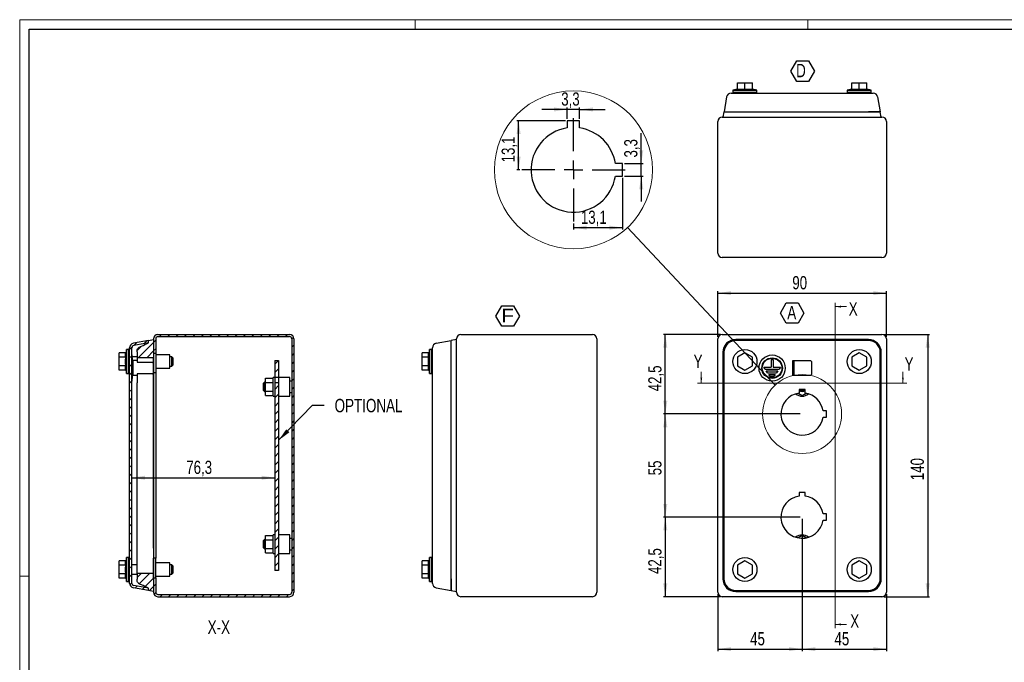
# Model space of a CAD drawing. Header units: millimetres. Extents: x 0 to 841, y 0 to 594.
# Tile 2 of 3: x 0 to 525, y 251 to 594. Entities that reach past the tile are written whole.
import ezdxf

# ---------------------------------------------------------------- set-up
doc = ezdxf.new("R2010")
doc.units = ezdxf.units.MM
doc.layers.add('SLD-0_0', color=7, linetype='Continuous')
doc.styles.add('SLDTEXTSTYLE0', font='TXT', dxfattribs={"width": 0.75})
doc.styles.add('SLDTEXTSTYLE5', font='TXT', dxfattribs={"width": 0.749988})
doc.styles.add('SLDTEXTSTYLE6', font='TXT', dxfattribs={"width": 1.163788})
doc.dimstyles.new('SLDDIMSTYLE0', dxfattribs={"dimtxt": 7.055556, "dimasz": 7.055556, "dimexe": 0, "dimexo": 0.0625, "dimgap": 1.763889, "dimtad": 1, "dimrnd": 1e-09, "dimzin": 12, "dimdsep": 46, "dimtxsty": 'SLDTEXTSTYLE0', "dimsah": 1, "dimcen": 0.09, "dimadec": 0, "dimazin": 3, "dimtfac": 1, "dimtofl": 0, "dimtmove": 0, "dimatfit": 3, "dimfxl": 1, "dimfrac": 2, "dimtolj": 1, "dimtzin": 12, "dimarcsym": 0})
doc.dimstyles.new('SLDDIMSTYLE1', dxfattribs={"dimtxt": 7.055556, "dimasz": 7.055556, "dimexe": 0, "dimexo": 0.0625, "dimgap": 1.763889, "dimtad": 1, "dimdec": 1, "dimrnd": 1e-09, "dimzin": 12, "dimdsep": 46, "dimtxsty": 'SLDTEXTSTYLE0', "dimsah": 1, "dimcen": 0.09, "dimadec": 0, "dimazin": 3, "dimtfac": 1, "dimtdec": 1, "dimtofl": 0, "dimtmove": 0, "dimatfit": 3, "dimfxl": 1, "dimfrac": 2, "dimtolj": 1, "dimtzin": 12, "dimarcsym": 0})
doc.dimstyles.new('SLDDIMSTYLE2', dxfattribs={"dimtxt": 0.18, "dimasz": 7.055556, "dimexe": 0, "dimexo": 0.0625, "dimgap": 0, "dimtad": 0, "dimtih": 1, "dimtoh": 1, "dimdec": 0, "dimrnd": 1e-09, "dimzin": 0, "dimdsep": 46, "dimtxsty": 'Standard', "dimblk1": 'NONE', "dimblk2": 'NONE', "dimsah": 1, "dimcen": 0.09, "dimadec": 0, "dimazin": 0, "dimtfac": 7.055556, "dimtdec": 0, "dimtofl": 0, "dimtmove": 0, "dimatfit": 3, "dimldrblk": 'NONE', "dimfxl": 1, "dimfrac": 2, "dimtolj": 1, "dimtzin": 0, "dimarcsym": 0})
doc.dimstyles.new('SLDDIMSTYLE4', dxfattribs={"dimtxt": 0.18, "dimasz": 7.055556, "dimexe": 0, "dimexo": 0.0625, "dimgap": 0, "dimtad": 0, "dimtih": 1, "dimtoh": 1, "dimdec": 0, "dimrnd": 1e-09, "dimzin": 0, "dimdsep": 46, "dimtxsty": 'Standard', "dimsah": 1, "dimcen": 0.09, "dimadec": 0, "dimazin": 0, "dimtfac": 7.055556, "dimtdec": 0, "dimtofl": 0, "dimtmove": 0, "dimatfit": 3, "dimfxl": 1, "dimfrac": 2, "dimtolj": 1, "dimtzin": 0, "dimarcsym": 0})
doc.dimstyles.new('SLDDIMSTYLE5', dxfattribs={"dimtxt": 7.055556, "dimasz": 7.055556, "dimexe": 0, "dimexo": 0.0625, "dimgap": 1.763889, "dimtad": 1, "dimdec": 1, "dimlfac": 0.5, "dimrnd": 1e-09, "dimzin": 12, "dimdsep": 46, "dimtxsty": 'SLDTEXTSTYLE0', "dimsah": 1, "dimcen": 0.09, "dimadec": 0, "dimazin": 3, "dimtfac": 1, "dimtdec": 1, "dimtmove": 0, "dimatfit": 0, "dimfxl": 1, "dimfrac": 2, "dimtolj": 1, "dimtzin": 12, "dimarcsym": 0})
doc.dimstyles.new('SLDDIMSTYLE6', dxfattribs={"dimtxt": 7.055556, "dimasz": 7.055556, "dimexe": 0, "dimexo": 0.0625, "dimgap": 1.763889, "dimtad": 1, "dimdec": 1, "dimlfac": 0.5, "dimrnd": 1e-09, "dimzin": 12, "dimdsep": 46, "dimtxsty": 'SLDTEXTSTYLE0', "dimsah": 1, "dimcen": 0.09, "dimadec": 0, "dimazin": 3, "dimtfac": 1, "dimtdec": 1, "dimtofl": 0, "dimtmove": 0, "dimatfit": 3, "dimfxl": 1, "dimfrac": 2, "dimtolj": 1, "dimtzin": 12, "dimarcsym": 0})

# ---------------------------------------------------------------- blocks, each defined once
blk = doc.blocks.new('_D')
at = {"layer": 'SLD-0_0'}
for p, q in [((372.5, 424.57), (372.5, 448.97)), ((372.5, 447.97), (462.5, 447.97)), ((462.5, 424.57), (462.5, 448.97))]:
    blk.add_line(p, q, dxfattribs=at)
for points in [[(372.5, 447.97), (379.55, 446.88), (379.55, 449.05)], [(462.5, 447.97), (455.44, 449.05), (455.44, 446.88)]]:
    blk.add_solid(points, dxfattribs=at)
at = {"layer": 'SLD-0_0', "insert": (412.28, 457.06), "char_height": 7.056, "attachment_point": 1, "style": 'SLDTEXTSTYLE0'}
blk.add_mtext('90', dxfattribs=at)
blk = doc.blocks.new('_D_1')
at = {"layer": 'SLD-0_0'}
for p, q in [((461.1, 425.97), (485.5, 425.97)), ((484.5, 425.97), (484.5, 285.97)), ((461.1, 285.97), (485.5, 285.97))]:
    blk.add_line(p, q, dxfattribs=at)
for points in [[(484.5, 425.97), (483.41, 418.91), (485.58, 418.91)], [(484.5, 285.97), (485.58, 293.02), (483.41, 293.02)]]:
    blk.add_solid(points, dxfattribs=at)
at = {"layer": 'SLD-0_0', "insert": (475.4, 348.15), "char_height": 7.056, "attachment_point": 1, "rotation": 90, "style": 'SLDTEXTSTYLE0'}
blk.add_mtext('140', dxfattribs=at)
blk = doc.blocks.new('_D_2')
at = {"layer": 'SLD-0_0'}
for p, q in [((373.9, 425.97), (343.5, 425.97)), ((344.5, 383.47), (344.5, 425.97)), ((416.5, 383.47), (343.5, 383.47))]:
    blk.add_line(p, q, dxfattribs=at)
for points in [[(344.5, 425.97), (343.41, 418.91), (345.58, 418.91)], [(344.5, 383.47), (345.58, 390.52), (343.41, 390.52)]]:
    blk.add_solid(points, dxfattribs=at)
at = {"layer": 'SLD-0_0', "insert": (335.4, 395.59), "char_height": 7.056, "attachment_point": 1, "rotation": 90, "style": 'SLDTEXTSTYLE0'}
blk.add_mtext('42,5', dxfattribs=at)
blk = doc.blocks.new('_D_3')
at = {"layer": 'SLD-0_0'}
for p, q in [((416.5, 383.47), (343.5, 383.47)), ((344.5, 328.47), (344.5, 383.47)), ((416.5, 328.47), (343.5, 328.47))]:
    blk.add_line(p, q, dxfattribs=at)
for points in [[(344.5, 383.47), (343.41, 376.41), (345.58, 376.41)], [(344.5, 328.47), (345.58, 335.52), (343.41, 335.52)]]:
    blk.add_solid(points, dxfattribs=at)
at = {"layer": 'SLD-0_0', "insert": (335.4, 350.75), "char_height": 7.056, "attachment_point": 1, "rotation": 90, "style": 'SLDTEXTSTYLE0'}
blk.add_mtext('55', dxfattribs=at)
blk = doc.blocks.new('_D_4')
at = {"layer": 'SLD-0_0'}
for p, q in [((416.5, 328.47), (343.5, 328.47)), ((344.5, 328.47), (344.5, 285.97)), ((373.9, 285.97), (343.5, 285.97))]:
    blk.add_line(p, q, dxfattribs=at)
for points in [[(344.5, 328.47), (343.41, 321.41), (345.58, 321.41)], [(344.5, 285.97), (345.58, 293.02), (343.41, 293.02)]]:
    blk.add_solid(points, dxfattribs=at)
at = {"layer": 'SLD-0_0', "insert": (335.4, 298.09), "char_height": 7.056, "attachment_point": 1, "rotation": 90, "style": 'SLDTEXTSTYLE0'}
blk.add_mtext('42,5', dxfattribs=at)
blk = doc.blocks.new('_D_5')
at = {"layer": 'SLD-0_0'}
for p, q in [((417.5, 327.47), (417.5, 256.97)), ((372.5, 287.37), (372.5, 256.97)), ((372.5, 257.97), (417.5, 257.97))]:
    blk.add_line(p, q, dxfattribs=at)
for points in [[(372.5, 257.97), (379.55, 256.88), (379.55, 259.05)], [(417.5, 257.97), (410.44, 259.05), (410.44, 256.88)]]:
    blk.add_solid(points, dxfattribs=at)
at = {"layer": 'SLD-0_0', "insert": (389.78, 267.06), "char_height": 7.056, "attachment_point": 1, "style": 'SLDTEXTSTYLE0'}
blk.add_mtext('45', dxfattribs=at)
blk = doc.blocks.new('_D_6')
at = {"layer": 'SLD-0_0'}
for p, q in [((417.5, 327.47), (417.5, 256.97)), ((462.5, 287.37), (462.5, 256.97)), ((417.5, 257.97), (462.5, 257.97))]:
    blk.add_line(p, q, dxfattribs=at)
for points in [[(417.5, 257.97), (424.55, 256.88), (424.55, 259.05)], [(462.5, 257.97), (455.44, 259.05), (455.44, 256.88)]]:
    blk.add_solid(points, dxfattribs=at)
at = {"layer": 'SLD-0_0', "insert": (434.78, 267.06), "char_height": 7.056, "attachment_point": 1, "style": 'SLDTEXTSTYLE0'}
blk.add_mtext('45', dxfattribs=at)
blk = doc.blocks.new('SW_NOTE_0_2')
at = {"layer": 'SLD-0_0', "color": 0}
for p, q in [((-2.8, 5.38), (0.33, 10.81)), ((0.33, 10.81), (6.61, 10.81)), ((6.61, 10.81), (9.75, 5.38)), ((0.33, -0.05), (-2.8, 5.38)), ((9.75, 5.38), (6.61, -0.05)), ((6.61, -0.05), (0.33, -0.05))]:
    blk.add_line(p, q, dxfattribs=at)
at = {"layer": 'SLD-0_0', "color": 0, "insert": (3.24, 9.21), "char_height": 7.14, "attachment_point": 2, "style": 'SLDTEXTSTYLE5'}
blk.add_mtext('A', dxfattribs=at)
blk = doc.blocks.new('_None')
blk = doc.blocks.new('SW_NOTE_0_3')
at = {"layer": 'SLD-0_0', "color": 0}
for p, q in [((-2.81, 5.35), (0.35, 10.83)), ((0.35, 10.83), (6.68, 10.83)), ((6.68, 10.83), (9.85, 5.35)), ((0.35, -0.13), (-2.81, 5.35)), ((9.85, 5.35), (6.68, -0.13)), ((6.68, -0.13), (0.35, -0.13))]:
    blk.add_line(p, q, dxfattribs=at)
at = {"layer": 'SLD-0_0', "color": 0, "insert": (3.46, 9.21), "char_height": 7.14, "attachment_point": 2, "style": 'SLDTEXTSTYLE6'}
blk.add_mtext('F', dxfattribs=at)
blk = doc.blocks.new('SW_NOTE_0_6')
at = {"layer": 'SLD-0_0', "color": 0}
for p, q in [((-2.77, 5.33), (0.37, 10.76)), ((0.37, 10.76), (6.65, 10.76)), ((6.65, 10.76), (9.78, 5.33)), ((0.37, -0.11), (-2.77, 5.33)), ((9.78, 5.33), (6.65, -0.11)), ((6.65, -0.11), (0.37, -0.11))]:
    blk.add_line(p, q, dxfattribs=at)
at = {"layer": 'SLD-0_0', "color": 0, "insert": (0, 9.21), "char_height": 7.14, "attachment_point": 1, "style": 'SLDTEXTSTYLE0'}
blk.add_mtext('D', dxfattribs=at)
blk = doc.blocks.new('_D_8')
at = {"layer": 'SLD-0_0'}
blk.add_line((59.87, 349.45), (136.17, 349.45), dxfattribs=at)
for points in [[(59.87, 349.45), (66.92, 348.36), (66.92, 350.53)], [(136.17, 349.45), (129.11, 350.53), (129.11, 348.36)]]:
    blk.add_solid(points, dxfattribs=at)
at = {"layer": 'SLD-0_0', "insert": (88.89, 358.54), "char_height": 7.056, "attachment_point": 1, "style": 'SLDTEXTSTYLE0'}
blk.add_mtext('76,3', dxfattribs=at)
blk = doc.blocks.new('_D_11')
at = {"layer": 'SLD-0_0'}
for p, q in [((292.19, 540.98), (292.19, 547.02)), ((298.79, 540.98), (298.79, 547.02)), ((292.19, 546.02), (278.62, 546.02)), ((298.79, 546.02), (292.19, 546.02)), ((298.79, 546.02), (312.36, 546.02))]:
    blk.add_line(p, q, dxfattribs=at)
for points in [[(292.19, 546.02), (285.13, 547.1), (285.13, 544.93)], [(298.79, 546.02), (305.85, 544.93), (305.85, 547.1)]]:
    blk.add_solid(points, dxfattribs=at)
at = {"layer": 'SLD-0_0', "insert": (288.97, 555.11), "char_height": 7.056, "attachment_point": 1, "style": 'SLDTEXTSTYLE0'}
blk.add_mtext('3,3', dxfattribs=at)
blk = doc.blocks.new('_D_12')
at = {"layer": 'SLD-0_0'}
for p, q in [((331.66, 517.08), (331.66, 533.4)), ((322.69, 517.08), (332.66, 517.08)), ((331.66, 510.48), (331.66, 517.08)), ((322.69, 510.48), (332.66, 510.48)), ((331.66, 510.48), (331.66, 496.91))]:
    blk.add_line(p, q, dxfattribs=at)
for points in [[(331.66, 517.08), (332.75, 524.13), (330.58, 524.13)], [(331.66, 510.48), (330.58, 503.42), (332.75, 503.42)]]:
    blk.add_solid(points, dxfattribs=at)
at = {"layer": 'SLD-0_0', "insert": (322.57, 520.36), "char_height": 7.056, "attachment_point": 1, "rotation": 90, "style": 'SLDTEXTSTYLE0'}
blk.add_mtext('3,3', dxfattribs=at)
blk = doc.blocks.new('_D_13')
at = {"layer": 'SLD-0_0'}
for p, q in [((291.19, 539.98), (265.23, 539.98)), ((266.23, 513.78), (266.23, 539.98)), ((266.89, 513.78), (265.23, 513.78))]:
    blk.add_line(p, q, dxfattribs=at)
for points in [[(266.23, 539.98), (265.14, 532.92), (267.31, 532.92)], [(266.23, 513.78), (267.31, 520.83), (265.14, 520.83)]]:
    blk.add_solid(points, dxfattribs=at)
at = {"layer": 'SLD-0_0', "insert": (257.13, 517.76), "char_height": 7.056, "attachment_point": 1, "rotation": 90, "style": 'SLDTEXTSTYLE0'}
blk.add_mtext('13,1', dxfattribs=at)
blk = doc.blocks.new('_D_14')
at = {"layer": 'SLD-0_0'}
for p, q in [((321.69, 509.48), (321.69, 481.92)), ((295.49, 485.18), (295.49, 481.92)), ((295.49, 482.92), (321.69, 482.92))]:
    blk.add_line(p, q, dxfattribs=at)
for points in [[(295.49, 482.92), (302.55, 481.83), (302.55, 484.01)], [(321.69, 482.92), (314.63, 484.01), (314.63, 481.83)]]:
    blk.add_solid(points, dxfattribs=at)
at = {"layer": 'SLD-0_0', "insert": (299.47, 492.01), "char_height": 7.056, "attachment_point": 1, "style": 'SLDTEXTSTYLE0'}
blk.add_mtext('13,1', dxfattribs=at)
blk = doc.blocks.new('SW_CENTERMARKSYMBOL_4')
at = {"layer": 'SLD-0_0', "color": 0}
for p, q in [((0, 10), (0, 27.6)), ((-10, 0), (-27.6, 0)), ((0, 0), (-5, 0)), ((0, 0), (0, 5)), ((0, 0), (0, -5)), ((0, 0), (5, 0)), ((10, 0), (27.6, 0)), ((0, -10), (0, -27.6))]:
    blk.add_line(p, q, dxfattribs=at)

msp = doc.modelspace()

# ---------------------------------------------------------------- hatches: boundary and pattern name
at = {"linetype": 'Continuous', "lineweight": 18}
h = msp.add_hatch(dxfattribs=at)
h.set_pattern_fill('ANSI31', style=0)
edge = h.paths.add_edge_path(flags=0)
edge.add_arc((73.767, 423.568), 2.4, 90, 180)
edge.add_line((71.367, 423.568), (71.367, 415.968))
edge.add_line((71.367, 415.968), (72.567, 415.968))
edge.add_line((72.567, 415.968), (72.567, 423.568))
edge.add_arc((73.767, 423.568), 1.2, 90, 180, ccw=False)
edge.add_line((73.767, 424.768), (143.967, 424.768))
edge.add_arc((143.967, 423.568), 1.2, 0, 90, ccw=False)
edge.add_line((145.167, 423.568), (145.167, 288.368))
edge.add_arc((143.967, 288.368), 1.2, 270, 360, ccw=False)
edge.add_line((143.967, 287.168), (73.767, 287.168))
edge.add_arc((73.767, 288.368), 1.2, 180, 270, ccw=False)
edge.add_line((72.567, 288.368), (72.567, 295.968))
edge.add_line((72.567, 295.968), (71.367, 295.968))
edge.add_line((71.367, 295.968), (71.367, 288.368))
edge.add_arc((73.767, 288.368), 2.4, 180, 270)
edge.add_line((73.767, 285.968), (143.967, 285.968))
edge.add_arc((143.967, 288.368), 2.4, 270, 360)
edge.add_line((146.367, 288.368), (146.367, 423.568))
edge.add_arc((143.967, 423.568), 2.4, 360, 450)
edge.add_line((143.967, 425.968), (73.767, 425.968))
h = msp.add_hatch(dxfattribs=at)
h.set_pattern_fill('ANSI31', style=0)
edge = h.paths.add_edge_path(flags=0)
edge.add_arc((61.067, 293.07), 2.4, 180, 260)
edge.add_line((60.65, 290.706), (68.667, 289.293))
edge.add_line((68.667, 289.293), (68.667, 290.511))
edge.add_line((68.667, 290.511), (60.858, 291.888))
edge.add_arc((61.067, 293.07), 1.2, 180, 260, ccw=False)
edge.add_line((59.867, 293.07), (59.867, 418.865))
edge.add_arc((61.067, 418.865), 1.2, 100, 180, ccw=False)
edge.add_line((60.858, 420.047), (68.667, 421.424))
edge.add_line((68.667, 421.424), (68.667, 422.643))
edge.add_line((68.667, 422.643), (60.65, 421.229))
edge.add_arc((61.067, 418.865), 2.4, 100, 180)
edge.add_line((58.667, 418.865), (58.667, 293.07))
h = msp.add_hatch(dxfattribs=at)
h.set_pattern_fill('ANSI31', style=0)
edge = h.paths.add_edge_path(flags=0)
edge.add_line((62.639, 416.678), (62.639, 413.678))
edge.add_line((62.639, 413.678), (71.366, 413.678))
edge.add_line((71.366, 413.678), (71.366, 423.228))
edge.add_line((71.366, 423.228), (68.666, 422.675))
edge.add_line((68.666, 422.675), (68.666, 421.414))
edge.add_spline(control_points=[(68.666, 421.414), (67.039, 420.643), (65.411, 419.872), (63.783, 419.102), (63.064, 418.762), (62.639, 418.09), (62.639, 417.294), (62.639, 417.089), (62.639, 416.883), (62.639, 416.678)], knot_values=[0, 0, 0, 0, 0.652778, 0.652778, 0.652778, 0.9255103, 0.9255103, 0.9255103, 1, 1, 1, 1], weights=[1, 1, 1, 1, 0.896625, 0.896625, 1, 1, 1, 1], degree=3, periodic=0)
h = msp.add_hatch(dxfattribs=at)
h.set_pattern_fill('ANSI31', style=0)
h.paths.add_polyline_path([(138.167, 411.968), (136.167, 411.968), (136.167, 403.049), (138.167, 403.049)], flags=0)
h = msp.add_hatch(dxfattribs=at)
h.set_pattern_fill('ANSI31', style=0)
h.paths.add_polyline_path([(136.267, 383.877), (136.167, 383.877), (136.167, 299.968), (138.167, 299.968), (138.167, 400.026), (136.167, 400.026), (136.167, 395.198), (136.267, 395.198), (136.267, 391.138), (136.167, 391.138), (136.167, 387.938), (136.267, 387.938)], flags=0)
h = msp.add_hatch(dxfattribs=at)
h.set_pattern_fill('ANSI31', style=0)
edge = h.paths.add_edge_path(flags=0)
edge.add_line((71.366, 288.707), (71.366, 298.257))
edge.add_line((71.366, 298.257), (62.639, 298.257))
edge.add_line((62.639, 298.257), (62.639, 295.257))
edge.add_spline(control_points=[(62.639, 295.257), (62.639, 295.052), (62.639, 294.846), (62.639, 294.641), (62.639, 293.845), (63.064, 293.173), (63.783, 292.833), (65.411, 292.063), (67.039, 291.292), (68.666, 290.522)], knot_values=[0, 0, 0, 0, 0.0744897, 0.0744897, 0.0744897, 0.347222, 0.347222, 0.347222, 1, 1, 1, 1], weights=[1, 1, 1, 1, 0.896625, 0.896625, 1, 1, 1, 1], degree=3, periodic=0)
edge.add_line((68.666, 290.522), (68.666, 289.26))
edge.add_line((68.666, 289.26), (71.366, 288.707))

# ---------------------------------------------------------------- linework, layer by layer
at = {"color": 7, "linetype": 'Continuous', "lineweight": 18}
for p, q in [((0.003, 593.919), (0.003, -0.081)), ((841.003, 593.919), (0.003, 593.919)), ((211.003, 588.919), (211.003, 593.919)), ((420.503, 588.919), (420.503, 593.919)), ((435.189, 442.768), (435.189, 269.168)), ((441.189, 440.768), (435.189, 440.768)), ((363.696, 405.92), (363.696, 399.92)), ((471.296, 405.92), (471.296, 399.92)), ((473.296, 399.92), (361.696, 399.92)), ((5.003, 296.919), (0.003, 296.919)), ((441.189, 271.168), (435.189, 271.168))]:
    msp.add_line(p, q, dxfattribs=at)
at = {"color": 7, "linetype": 'Continuous', "lineweight": 25}
for p, q in [((5.003, 4.919), (5.003, 588.919)), ((5.003, 588.919), (836.003, 588.919)), ((382.996, 560.281), (386.996, 560.281)), ((382.996, 556.731), (382.996, 560.281)), ((386.996, 560.281), (390.996, 560.281)), ((386.996, 556.731), (386.996, 560.281)), ((390.996, 556.731), (390.996, 560.281)), ((443.996, 560.281), (447.996, 560.281)), ((443.996, 556.731), (443.996, 560.281)), ((447.996, 560.281), (451.996, 560.281)), ((447.996, 556.731), (447.996, 560.281)), ((451.996, 556.731), (451.996, 560.281)), ((377.235, 552.697), (375.822, 544.681)), ((382.996, 556.885), (380.571, 556.281)), ((380.571, 556.281), (393.421, 556.281)), ((380.571, 555.281), (380.571, 554.681)), ((380.571, 555.281), (393.421, 555.281)), ((380.596, 556.281), (380.596, 555.281)), ((383.455, 554.681), (451.538, 554.681)), ((393.421, 556.281), (390.996, 556.885)), ((393.396, 555.281), (393.396, 556.281)), ((393.421, 554.681), (393.421, 555.281)), ((443.996, 556.885), (441.571, 556.281)), ((441.571, 556.281), (454.421, 556.281)), ((441.571, 555.281), (441.571, 554.681)), ((441.571, 555.281), (454.421, 555.281)), ((441.596, 556.281), (441.596, 555.281)), ((454.421, 556.281), (451.996, 556.885)), ((454.396, 555.281), (454.396, 556.281)), ((454.421, 554.681), (454.421, 555.281)), ((457.758, 552.697), (459.171, 544.681)), ((374.896, 541.981), (460.096, 541.981)), ((375.789, 544.681), (375.236, 541.981)), ((375.236, 541.981), (382.078, 541.981)), ((375.789, 544.681), (382.078, 544.681)), ((375.821, 544.681), (382.041, 544.681)), ((381.996, 541.981), (381.996, 541.981)), ((382.078, 544.681), (452.915, 544.681)), ((382.078, 541.981), (452.915, 541.981)), ((452.915, 544.681), (459.204, 544.681)), ((452.915, 541.981), (459.757, 541.981)), ((459.171, 544.681), (452.951, 544.681)), ((452.996, 541.981), (452.996, 541.981)), ((459.757, 541.981), (459.204, 544.681)), ((298.79, 539.979), (292.19, 539.979)), ((292.19, 539.979), (292.19, 536.137)), ((298.79, 536.137), (298.79, 539.979)), ((372.496, 469.381), (372.496, 539.581)), ((462.496, 539.581), (462.496, 469.381)), ((321.69, 517.079), (317.848, 517.079)), ((321.69, 510.479), (321.69, 517.079)), ((317.848, 510.479), (321.69, 510.479)), ((460.096, 466.981), (374.896, 466.981)), ((73.767, 425.968), (143.967, 425.968)), ((235.42, 425.968), (305.62, 425.968)), ((374.896, 425.968), (460.096, 425.968)), ((68.667, 422.643), (60.65, 421.229)), ((68.667, 421.424), (60.858, 420.047)), ((68.666, 422.675), (71.366, 423.228)), ((68.666, 421.414), (68.666, 422.675)), ((68.667, 421.424), (68.667, 422.643)), ((71.366, 423.228), (71.366, 413.678)), ((71.367, 423.568), (71.367, 415.968)), ((72.567, 423.568), (72.567, 415.968)), ((73.767, 424.768), (143.967, 424.768)), ((145.167, 423.568), (145.167, 288.368)), ((146.367, 423.568), (146.367, 288.368)), ((222.304, 421.229), (230.32, 422.643)), ((233.02, 423.228), (230.32, 422.675)), ((230.32, 416.386), (230.32, 422.675)), ((230.32, 416.423), (230.32, 422.643)), ((233.02, 288.368), (233.02, 423.568)), ((233.02, 416.386), (233.02, 423.228)), ((308.02, 423.568), (308.02, 288.368)), ((372.496, 288.368), (372.496, 423.568)), ((452.915, 423.228), (382.078, 423.228)), ((452.915, 422.675), (382.078, 422.675)), ((462.496, 423.568), (462.496, 288.368)), ((53.067, 413.777), (53.067, 416.086)), ((56.616, 416.086), (53.067, 416.086)), ((57.067, 417.893), (56.616, 416.086)), ((57.067, 405.043), (57.067, 417.893)), ((58.067, 417.868), (57.067, 417.868)), ((58.667, 417.893), (58.067, 417.893)), ((58.067, 405.043), (58.067, 417.893)), ((58.667, 293.07), (58.667, 418.865)), ((59.867, 293.07), (59.867, 418.865)), ((62.639, 416.678), (62.639, 413.678)), ((71.367, 416.468), (71.366, 416.468)), ((71.367, 415.968), (72.567, 415.968)), ((71.367, 415.968), (71.367, 411.368)), ((72.567, 415.968), (72.567, 411.368)), ((214.72, 413.777), (214.72, 416.086)), ((218.27, 416.086), (214.72, 416.086)), ((218.72, 417.893), (218.27, 416.086)), ((218.72, 405.043), (218.72, 417.893)), ((219.72, 417.868), (218.72, 417.868)), ((220.32, 417.893), (219.72, 417.893)), ((219.72, 405.043), (219.72, 417.893)), ((230.32, 295.549), (230.32, 416.386)), ((233.02, 416.468), (233.02, 416.468)), ((233.02, 295.549), (233.02, 416.386)), ((375.236, 416.386), (375.236, 295.549)), ((375.789, 416.386), (375.789, 295.549)), ((386.996, 416.086), (382.996, 413.777)), ((390.996, 413.777), (386.996, 416.086)), ((447.996, 416.086), (443.996, 413.777)), ((451.996, 413.777), (447.996, 416.086)), ((459.204, 295.549), (459.204, 416.386)), ((459.757, 295.549), (459.757, 416.386)), ((53.067, 409.158), (53.067, 413.777)), ((56.616, 413.777), (53.067, 413.777)), ((59.917, 414.968), (59.867, 414.968)), ((59.867, 411.968), (60.367, 411.968)), ((60.367, 411.468), (59.867, 411.468)), ((59.917, 414.968), (59.917, 411.968)), ((62.639, 413.968), (59.917, 413.968)), ((59.967, 413.468), (59.917, 413.468)), ((59.967, 413.468), (59.967, 411.968)), ((60.367, 411.968), (60.367, 411.468)), ((62.667, 411.968), (60.367, 411.968)), ((60.367, 411.468), (60.367, 404.468)), ((62.639, 413.678), (71.366, 413.678)), ((62.639, 413.678), (62.639, 411.968)), ((62.667, 411.968), (62.667, 411.118)), ((62.667, 411.118), (70.667, 411.118)), ((71.167, 410.618), (70.667, 411.118)), ((71.167, 410.618), (71.167, 405.318)), ((71.366, 400.078), (71.366, 413.678)), ((71.367, 411.368), (71.367, 405.368)), ((80.187, 414.968), (72.567, 414.968)), ((72.567, 411.368), (72.567, 405.368)), ((80.187, 407.968), (80.187, 414.968)), ((81.167, 413.968), (80.187, 413.968)), ((81.667, 413.468), (81.167, 413.968)), ((81.167, 411.468), (81.167, 413.968)), ((81.167, 408.968), (81.167, 411.468)), ((81.667, 413.468), (81.667, 411.468)), ((81.667, 411.468), (81.667, 409.468)), ((136.167, 411.968), (136.167, 403.049)), ((136.167, 411.968), (138.167, 411.968)), ((138.167, 411.968), (138.167, 403.049)), ((218.27, 413.777), (214.72, 413.777)), ((214.72, 409.158), (214.72, 413.777)), ((220.32, 296.926), (220.32, 415.009)), ((382.996, 413.777), (382.996, 409.158)), ((390.996, 409.158), (390.996, 413.777)), ((443.996, 413.777), (443.996, 409.158)), ((451.996, 409.158), (451.996, 413.777)), ((56.616, 409.158), (53.067, 409.158)), ((53.067, 406.849), (53.067, 409.158)), ((56.616, 406.849), (53.067, 406.849)), ((56.616, 406.849), (57.067, 405.043)), ((57.067, 405.068), (58.067, 405.068)), ((58.067, 405.043), (58.667, 405.043)), ((70.667, 404.818), (62.667, 404.818)), ((62.667, 404.818), (62.667, 403.968)), ((70.667, 404.818), (71.167, 405.318)), ((71.366, 406.468), (71.367, 406.468)), ((72.567, 405.368), (71.367, 405.368)), ((71.367, 405.368), (71.367, 306.568)), ((72.567, 407.968), (80.187, 407.968)), ((72.567, 405.368), (72.567, 306.568)), ((80.187, 408.968), (81.167, 408.968)), ((81.167, 408.968), (81.667, 409.468)), ((218.27, 409.158), (214.72, 409.158)), ((214.72, 406.849), (214.72, 409.158)), ((218.27, 406.849), (214.72, 406.849)), ((218.27, 406.849), (218.72, 405.043)), ((218.72, 405.068), (219.72, 405.068)), ((219.72, 405.043), (220.32, 405.043)), ((382.996, 409.158), (386.996, 406.849)), ((386.996, 406.849), (390.996, 409.158)), ((443.996, 409.158), (447.996, 406.849)), ((447.996, 406.849), (451.996, 409.158)), ((59.867, 404.468), (60.367, 404.468)), ((60.367, 403.968), (59.867, 403.968)), ((59.867, 400.968), (59.917, 400.968)), ((59.917, 403.968), (59.917, 400.968)), ((59.917, 402.468), (59.967, 402.468)), ((59.967, 403.968), (59.967, 402.468)), ((60.367, 404.468), (60.367, 403.968)), ((62.667, 403.968), (60.367, 403.968)), ((62.639, 403.968), (62.639, 400.078)), ((62.639, 311.857), (62.639, 400.078)), ((71.366, 311.857), (71.366, 400.078)), ((130.667, 400.468), (130.167, 399.968)), ((130.167, 395.968), (130.167, 399.968)), ((131.167, 400.468), (130.667, 400.468)), ((130.667, 400.468), (130.667, 395.468)), ((131.167, 400.277), (131.167, 402.586)), ((131.167, 402.586), (135.167, 402.586)), ((131.167, 395.658), (131.167, 400.277)), ((131.167, 400.277), (135.167, 400.277)), ((136.167, 402.968), (135.167, 402.968)), ((135.167, 392.968), (135.167, 402.968)), ((136.167, 403.049), (136.167, 400.026)), ((136.167, 403.049), (138.167, 403.049)), ((136.167, 400.026), (136.167, 395.198)), ((138.167, 400.026), (136.167, 400.026)), ((138.167, 403.049), (138.167, 400.026)), ((144.167, 402.968), (138.167, 402.968)), ((138.167, 400.026), (138.167, 299.968)), ((144.167, 392.968), (144.167, 402.968)), ((145.167, 400.968), (144.167, 400.968)), ((130.167, 395.968), (130.667, 395.468)), ((130.667, 395.468), (131.167, 395.468)), ((131.167, 395.658), (135.167, 395.658)), ((131.167, 393.349), (131.167, 395.658)), ((136.167, 395.198), (136.267, 395.198)), ((136.167, 395.198), (136.167, 391.138)), ((136.267, 391.138), (136.267, 395.198)), ((144.167, 394.968), (145.167, 394.968)), ((415.384, 394.568), (417.496, 393.349)), ((419.146, 396.568), (415.846, 396.568)), ((415.846, 396.568), (415.846, 394.646)), ((417.496, 393.349), (419.609, 394.568)), ((419.146, 394.646), (419.146, 396.568)), ((131.167, 393.349), (135.167, 393.349)), ((135.167, 392.968), (136.167, 392.968)), ((136.167, 391.138), (136.167, 387.938)), ((136.267, 391.138), (136.167, 391.138)), ((138.167, 392.968), (144.167, 392.968)), ((136.167, 387.938), (136.267, 387.938)), ((136.167, 387.938), (136.167, 383.877)), ((136.167, 383.877), (136.167, 299.968)), ((136.267, 383.877), (136.167, 383.877)), ((136.267, 383.877), (136.267, 387.938)), ((430.596, 385.118), (428.675, 385.118)), ((430.596, 381.818), (430.596, 385.118)), ((428.675, 381.818), (430.596, 381.818)), ((419.146, 341.568), (415.846, 341.568)), ((415.846, 341.568), (415.846, 339.646)), ((419.146, 339.646), (419.146, 341.568)), ((430.596, 330.118), (428.675, 330.118)), ((428.675, 326.818), (430.596, 326.818)), ((430.596, 326.818), (430.596, 330.118)), ((130.667, 316.468), (130.167, 315.968)), ((130.167, 311.968), (130.167, 315.968)), ((131.167, 316.468), (130.667, 316.468)), ((130.667, 316.468), (130.667, 311.468)), ((131.167, 316.277), (131.167, 318.586)), ((131.167, 318.586), (135.167, 318.586)), ((131.167, 316.277), (135.167, 316.277)), ((131.167, 311.658), (131.167, 316.277)), ((136.167, 318.968), (135.167, 318.968)), ((135.167, 308.968), (135.167, 318.968)), ((144.167, 318.968), (138.167, 318.968)), ((144.167, 308.968), (144.167, 318.968)), ((145.167, 316.968), (144.167, 316.968)), ((417.496, 318.586), (415.384, 317.367)), ((419.609, 317.367), (417.496, 318.586)), ((62.639, 298.257), (62.639, 311.857)), ((71.366, 311.857), (71.366, 298.257)), ((130.167, 311.968), (130.667, 311.468)), ((130.667, 311.468), (131.167, 311.468)), ((131.167, 311.658), (135.167, 311.658)), ((131.167, 309.349), (131.167, 311.658)), ((144.167, 310.968), (145.167, 310.968)), ((53.067, 302.777), (53.067, 305.086)), ((56.616, 305.086), (53.067, 305.086)), ((57.067, 306.893), (56.616, 305.086)), ((57.067, 294.043), (57.067, 306.893)), ((58.067, 306.868), (57.067, 306.868)), ((58.667, 306.893), (58.067, 306.893)), ((58.067, 294.043), (58.067, 306.893)), ((71.367, 305.468), (71.366, 305.468)), ((72.567, 306.568), (71.367, 306.568)), ((71.367, 300.568), (71.367, 306.568)), ((72.567, 300.568), (72.567, 306.568)), ((131.167, 309.349), (135.167, 309.349)), ((135.167, 308.968), (136.167, 308.968)), ((138.167, 308.968), (144.167, 308.968)), ((214.72, 302.777), (214.72, 305.086)), ((218.27, 305.086), (214.72, 305.086)), ((218.72, 306.893), (218.27, 305.086)), ((218.72, 294.043), (218.72, 306.893)), ((219.72, 306.868), (218.72, 306.868)), ((220.32, 306.893), (219.72, 306.893)), ((219.72, 294.043), (219.72, 306.893)), ((386.996, 305.086), (382.996, 302.777)), ((390.996, 302.777), (386.996, 305.086)), ((447.996, 305.086), (443.996, 302.777)), ((451.996, 302.777), (447.996, 305.086)), ((53.067, 298.158), (53.067, 302.777)), ((56.616, 302.777), (53.067, 302.777)), ((62.639, 302.968), (59.867, 302.968)), ((71.367, 295.968), (71.367, 300.568)), ((80.187, 303.968), (72.567, 303.968)), ((72.567, 295.968), (72.567, 300.568)), ((80.187, 296.968), (80.187, 303.968)), ((81.167, 302.968), (80.187, 302.968)), ((81.667, 302.468), (81.167, 302.968)), ((81.167, 300.468), (81.167, 302.968)), ((81.167, 297.968), (81.167, 300.468)), ((81.667, 302.468), (81.667, 300.468)), ((81.667, 300.468), (81.667, 298.468)), ((138.167, 299.968), (136.167, 299.968)), ((218.27, 302.777), (214.72, 302.777)), ((214.72, 298.158), (214.72, 302.777)), ((382.996, 302.777), (382.996, 298.158)), ((390.996, 298.158), (390.996, 302.777)), ((443.996, 302.777), (443.996, 298.158)), ((451.996, 298.158), (451.996, 302.777)), ((56.616, 298.158), (53.067, 298.158)), ((53.067, 295.849), (53.067, 298.158)), ((56.616, 295.849), (53.067, 295.849)), ((56.616, 295.849), (57.067, 294.043)), ((59.867, 297.968), (62.639, 297.968)), ((71.366, 298.257), (62.639, 298.257)), ((62.639, 298.257), (62.639, 295.257)), ((71.366, 298.257), (71.366, 288.707)), ((71.366, 295.468), (71.367, 295.468)), ((71.367, 295.968), (71.367, 288.368)), ((71.367, 295.968), (72.567, 295.968)), ((72.567, 296.968), (80.187, 296.968)), ((72.567, 295.968), (72.567, 288.368)), ((80.187, 297.968), (81.167, 297.968)), ((81.167, 297.968), (81.667, 298.468)), ((218.27, 298.158), (214.72, 298.158)), ((214.72, 295.849), (214.72, 298.158)), ((218.27, 295.849), (214.72, 295.849)), ((218.27, 295.849), (218.72, 294.043)), ((230.32, 289.26), (230.32, 295.549)), ((230.32, 295.513), (230.32, 289.293)), ((233.02, 288.707), (233.02, 295.549)), ((233.02, 295.468), (233.02, 295.468)), ((382.996, 298.158), (386.996, 295.849)), ((386.996, 295.849), (390.996, 298.158)), ((443.996, 298.158), (447.996, 295.849)), ((447.996, 295.849), (451.996, 298.158)), ((57.067, 294.068), (58.067, 294.068)), ((58.067, 294.043), (58.667, 294.043)), ((68.667, 289.293), (60.65, 290.706)), ((68.667, 290.511), (60.858, 291.888)), ((68.666, 289.26), (68.666, 290.522)), ((71.366, 288.707), (68.666, 289.26)), ((68.667, 289.293), (68.667, 290.511)), ((218.72, 294.068), (219.72, 294.068)), ((219.72, 294.043), (220.32, 294.043)), ((222.304, 290.706), (230.32, 289.293)), ((230.32, 289.26), (233.02, 288.707)), ((382.078, 289.26), (452.915, 289.26)), ((73.767, 287.168), (143.967, 287.168)), ((73.767, 285.968), (143.967, 285.968)), ((305.62, 285.968), (235.42, 285.968)), ((460.096, 285.968), (374.896, 285.968)), ((382.078, 288.707), (452.915, 288.707))]:
    msp.add_line(p, q, dxfattribs=at)
at = {"color": 7, "linetype": 'Continuous', "lineweight": 18}
for centre, radius in [((295.49, 513.779), 42.172), ((417.496, 383.468), 21.086)]:
    msp.add_circle(centre, radius, dxfattribs=at)
at = {"color": 7, "linetype": 'Continuous', "lineweight": 25}
for centre in [(386.996, 411.468), (447.996, 411.468), (386.996, 300.468), (447.996, 300.468)]:
    msp.add_circle(centre, 6.425, dxfattribs=at)
for centre, radius, start, end in [((379.599, 552.281), 2.4, 90, 170), ((455.394, 552.281), 2.4, 10, 90), ((374.896, 539.581), 2.4, 90, 180), ((460.096, 539.581), 2.4, 0, 90), ((295.49, 513.779), 22.6, 98.39622, 351.60379), ((295.49, 513.779), 22.6, 8.39622, 81.60379), ((374.896, 469.381), 2.4, 180, 270), ((460.096, 469.381), 2.4, 270, 0), ((73.767, 423.568), 2.4, 90, 180), ((143.967, 423.568), 2.4, 0, 90), ((235.42, 423.568), 2.4, 90, 180), ((305.62, 423.568), 2.4, 0, 90), ((374.896, 423.568), 2.4, 90, 180), ((460.096, 423.568), 2.4, 0, 90), ((61.067, 418.865), 2.4, 100, 180), ((73.767, 423.568), 1.2, 90, 180), ((143.967, 423.568), 1.2, 0, 90), ((222.72, 418.865), 2.4, 100, 180), ((382.078, 416.386), 6.843, 90, 180), ((382.078, 416.386), 6.29, 90, 180), ((382.041, 416.423), 6.22, 93.029, 166.27777), ((452.915, 416.386), 6.843, 360, 90), ((452.915, 416.386), 6.29, 360, 90), ((61.067, 418.865), 1.2, 100, 180), ((417.496, 383.468), 11.3, 98.39622, 351.60378), ((417.496, 397.968), 5, 227.88439, 312.11561), ((417.496, 397.968), 2.5, 228.70013, 311.29987), ((417.496, 397.968), 2, 224.427, 315.573), ((417.496, 383.468), 11.3, 8.39622, 81.60378), ((417.496, 328.468), 11.3, 98.39622, 351.60378), ((417.496, 328.468), 11.3, 8.39622, 81.60378), ((417.496, 313.968), 5, 47.88439, 132.11561), ((382.078, 295.549), 6.843, 180, 270), ((382.078, 295.549), 6.29, 180, 270), ((452.915, 295.549), 6.29, 270, 0), ((452.915, 295.549), 6.843, 270, 0), ((61.067, 293.07), 2.4, 180, 260), ((61.067, 293.07), 1.2, 180, 260), ((222.72, 293.07), 2.4, 180, 260), ((452.951, 295.513), 6.22, 273.029, 346.27777), ((73.767, 288.368), 2.4, 180, 270), ((73.767, 288.368), 1.2, 180, 270), ((143.967, 288.368), 2.4, 270, 0), ((143.967, 288.368), 1.2, 270, 0), ((235.42, 288.368), 2.4, 180, 270), ((305.62, 288.368), 2.4, 270, 0), ((374.896, 288.368), 2.4, 180, 270), ((460.096, 288.368), 2.4, 270, 0)]:
    msp.add_arc(centre, radius, start, end, dxfattribs=at)
for points, knots in [([(379.599, 554.681), (379.599, 554.681), (379.624, 554.681), (379.725, 554.681), (379.799, 554.681), (379.993, 554.681), (380.113, 554.681), (380.396, 554.681), (380.556, 554.681), (380.911, 554.681), (381.109, 554.681), (381.527, 554.681), (381.748, 554.681), (382.214, 554.681), (382.459, 554.681), (382.95, 554.681), (383.201, 554.681), (383.455, 554.681)], [0, 0, 0, 0, 0.125, 0.125, 0.25, 0.25, 0.375, 0.375, 0.5, 0.5, 0.625, 0.625, 0.75, 0.75, 0.875, 0.875, 1, 1, 1, 1]), ([(451.538, 554.681), (451.792, 554.681), (452.043, 554.681), (452.534, 554.681), (452.779, 554.681), (453.245, 554.681), (453.466, 554.681), (453.884, 554.681), (454.082, 554.681), (454.437, 554.681), (454.597, 554.681), (454.88, 554.681), (455, 554.681), (455.194, 554.681), (455.268, 554.681), (455.369, 554.681), (455.394, 554.681), (455.394, 554.681)], [0, 0, 0, 0, 0.125, 0.125, 0.25, 0.25, 0.375, 0.375, 0.5, 0.5, 0.625, 0.625, 0.75, 0.75, 0.875, 0.875, 1, 1, 1, 1]), ([(62.639, 416.678), (62.639, 416.85), (62.639, 417.023), (62.639, 417.238), (62.638, 417.282), (62.639, 417.364), (62.641, 417.405), (62.651, 417.53), (62.662, 417.614), (62.714, 417.866), (62.772, 418.033), (62.93, 418.349), (63.031, 418.497), (63.266, 418.76), (63.4, 418.873), (63.612, 419.013), (63.685, 419.054), (63.832, 419.126), (63.913, 419.163), (64.302, 419.348), (65.861, 420.086), (67.42, 420.823), (68.666, 421.414)], [0, 0, 0, 0, 0.0625, 0.0625, 0.078125, 0.078125, 0.09375, 0.09375, 0.125, 0.125, 0.1875, 0.1875, 0.25, 0.25, 0.3125, 0.3125, 0.34375, 0.34375, 0.375, 0.375, 0.5, 1, 1, 1, 1]), ([(220.32, 415.009), (220.32, 415.263), (220.32, 415.515), (220.32, 416.013), (220.32, 416.255), (220.32, 416.717), (220.32, 416.941), (220.32, 417.361), (220.32, 417.555), (220.32, 417.91), (220.32, 418.073), (220.32, 418.353), (220.32, 418.472), (220.32, 418.666), (220.32, 418.741), (220.32, 418.84), (220.32, 418.865), (220.32, 418.865)], [0, 0, 0, 0, 0.125, 0.125, 0.25, 0.25, 0.375, 0.375, 0.5, 0.5, 0.625, 0.625, 0.75, 0.75, 0.875, 0.875, 1, 1, 1, 1]), ([(56.616, 409.158), (56.522, 409.918), (56.463, 410.683), (56.461, 412.225), (56.52, 413.006), (56.616, 413.777)], [0, 0, 0, 0, 0.5, 0.5, 1, 1, 1, 1]), ([(218.27, 409.158), (218.175, 409.918), (218.116, 410.683), (218.115, 412.225), (218.174, 413.006), (218.27, 413.777)], [0, 0, 0, 0, 0.5, 0.5, 1, 1, 1, 1]), ([(56.616, 298.158), (56.522, 298.918), (56.463, 299.683), (56.461, 301.225), (56.52, 302.006), (56.616, 302.777)], [0, 0, 0, 0, 0.5, 0.5, 1, 1, 1, 1]), ([(218.27, 298.158), (218.175, 298.918), (218.116, 299.683), (218.115, 301.225), (218.174, 302.006), (218.27, 302.777)], [0, 0, 0, 0, 0.5, 0.5, 1, 1, 1, 1]), ([(68.666, 290.522), (67.42, 291.112), (65.861, 291.849), (64.302, 292.587), (63.913, 292.772), (63.832, 292.809), (63.685, 292.881), (63.612, 292.922), (63.4, 293.062), (63.266, 293.175), (63.031, 293.438), (62.93, 293.586), (62.772, 293.902), (62.714, 294.069), (62.662, 294.321), (62.651, 294.405), (62.641, 294.53), (62.639, 294.571), (62.638, 294.653), (62.639, 294.697), (62.639, 294.913), (62.639, 295.085), (62.639, 295.257)], [0, 0, 0, 0, 0.5, 0.625, 0.625, 0.65625, 0.65625, 0.6875, 0.6875, 0.75, 0.75, 0.8125, 0.8125, 0.875, 0.875, 0.90625, 0.90625, 0.921875, 0.921875, 0.9375, 0.9375, 1, 1, 1, 1]), ([(220.32, 293.07), (220.32, 293.07), (220.32, 293.095), (220.32, 293.194), (220.32, 293.269), (220.32, 293.463), (220.32, 293.582), (220.32, 293.862), (220.32, 294.025), (220.32, 294.38), (220.32, 294.574), (220.32, 294.994), (220.32, 295.218), (220.32, 295.68), (220.32, 295.922), (220.32, 296.42), (220.32, 296.672), (220.32, 296.926)], [0, 0, 0, 0, 0.125, 0.125, 0.25, 0.25, 0.375, 0.375, 0.5, 0.5, 0.625, 0.625, 0.75, 0.75, 0.875, 0.875, 1, 1, 1, 1])]:
    msp.add_open_spline(points, degree=3, knots=knots, dxfattribs=at)
for points in [[(382.996, 556.731), (383.663, 556.827), (384.996, 556.944), (386.33, 556.827), (386.996, 556.731)], [(386.996, 556.731), (387.663, 556.827), (388.996, 556.944), (390.33, 556.827), (390.996, 556.731)], [(443.996, 556.731), (444.663, 556.827), (445.996, 556.944), (447.33, 556.827), (447.996, 556.731)], [(447.996, 556.731), (448.663, 556.827), (449.996, 556.944), (451.33, 556.827), (451.996, 556.731)], [(56.616, 413.777), (56.52, 414.162), (56.404, 414.932), (56.52, 415.701), (56.616, 416.086)], [(218.27, 413.777), (218.174, 414.162), (218.058, 414.932), (218.174, 415.701), (218.27, 416.086)], [(56.616, 406.849), (56.52, 407.234), (56.404, 408.003), (56.52, 408.773), (56.616, 409.158)], [(218.27, 406.849), (218.174, 407.234), (218.058, 408.003), (218.174, 408.773), (218.27, 409.158)], [(56.616, 302.777), (56.52, 303.162), (56.404, 303.932), (56.52, 304.701), (56.616, 305.086)], [(218.27, 302.777), (218.174, 303.162), (218.058, 303.932), (218.174, 304.701), (218.27, 305.086)], [(56.616, 295.849), (56.52, 296.234), (56.404, 297.003), (56.52, 297.773), (56.616, 298.158)], [(218.27, 295.849), (218.174, 296.234), (218.058, 297.003), (218.174, 297.773), (218.27, 298.158)]]:
    msp.add_open_spline(points, degree=3, dxfattribs=at)
at = {"color": 7, "linetype": 'Continuous', "lineweight": 18}
for points in [[(435.189, 440.768), (438.189, 440.268), (438.189, 441.268)], [(363.696, 399.92), (364.196, 402.92), (363.196, 402.92)], [(471.296, 399.92), (471.796, 402.92), (470.796, 402.92)], [(435.189, 271.168), (438.189, 270.668), (438.189, 271.668)]]:
    msp.add_solid(points, dxfattribs=at)
at = {"layer": 'SLD-0_0'}
for p, q in [((400.996, 412.468), (401.996, 412.468)), ((400.996, 412.468), (400.996, 408.468)), ((401.996, 412.468), (401.996, 408.468)), ((412.496, 411.968), (421.996, 411.968)), ((412.496, 403.968), (412.496, 411.968)), ((412.496, 411.118), (412.996, 411.118)), ((412.496, 410.618), (412.996, 410.618)), ((412.996, 411.968), (412.996, 403.968)), ((422.496, 411.468), (421.996, 411.968)), ((422.496, 411.468), (422.496, 404.468)), ((397.696, 407.468), (396.996, 408.468)), ((396.996, 408.468), (400.996, 408.468)), ((397.696, 407.468), (405.296, 407.468)), ((399.096, 405.468), (398.396, 406.468)), ((398.396, 406.468), (404.596, 406.468)), ((399.096, 405.468), (403.896, 405.468)), ((401.996, 408.468), (405.996, 408.468)), ((404.596, 406.468), (403.896, 405.468)), ((405.996, 408.468), (405.296, 407.468)), ((412.996, 405.318), (412.496, 405.318)), ((412.496, 404.818), (412.996, 404.818)), ((400.496, 403.468), (399.796, 404.468)), ((399.796, 404.468), (403.196, 404.468)), ((402.496, 403.468), (400.496, 403.468)), ((403.196, 404.468), (402.496, 403.468)), ((421.996, 403.968), (412.496, 403.968)), ((421.996, 403.968), (422.496, 404.468))]:
    msp.add_line(p, q, dxfattribs=at)
for radius in [7, 5.5, 5.25]:
    msp.add_circle((401.496, 407.968), radius, dxfattribs=at)

# ---------------------------------------------------------------- block references
for name, p in [('SW_NOTE_0_6', (414.296, 561.119)), ('SW_CENTERMARKSYMBOL_4', (295.49, 513.779)), ('SW_NOTE_0_2', (408.734, 431.951)), ('SW_NOTE_0_3', (256.897, 430.411))]:
    msp.add_blockref(name, p, dxfattribs=at)

# ---------------------------------------------------------------- texts
at = {"color": 7, "linetype": 'Continuous', "char_height": 7.144, "attachment_point": 1, "style": 'SLDTEXTSTYLE0'}
for s, insert in [('X', (442.371, 443.134)), ('Y', (359.577, 415.134)), ('Y', (472.177, 413.762)), ('X', (443.166, 276.508))]:
    msp.add_mtext(s, dxfattribs=dict(at, insert=insert))
at = {"layer": 'SLD-0_0', "char_height": 7.1437, "attachment_point": 2, "style": 'SLDTEXTSTYLE0'}
for s, insert in [('OPTIONAL', (186.157, 391.541)), ('X-X', (106.269, 273.259))]:
    msp.add_mtext(s, dxfattribs=dict(at, insert=insert))

# ---------------------------------------------------------------- dimensions: what is measured, and where the dimension line sits
at = {"layer": 'SLD-0_0'}
for base, p1, p2, dimstyle, picture, middle in [((292.19, 546.016), (298.79, 539.979), (292.19, 539.979), 'SLDDIMSTYLE5', '_D_11', (295.49, 546.016)), ((321.69, 482.92), (295.49, 486.179), (321.69, 510.479), 'SLDDIMSTYLE6', '_D_14', (308.59, 482.92)), ((462.496, 447.968), (372.496, 423.568), (462.496, 423.568), 'SLDDIMSTYLE0', '_D', (417.496, 447.968)), ((136.167, 349.446), (59.867, 293.07), (136.167, 299.968), 'SLDDIMSTYLE1', '_D_8', (98.017, 349.446)), ((417.496, 257.968), (372.496, 288.368), (417.496, 328.468), 'SLDDIMSTYLE0', '_D_5', (394.996, 257.968)), ((462.496, 257.968), (417.496, 328.468), (462.496, 288.368), 'SLDDIMSTYLE0', '_D_6', (439.996, 257.968))]:
    dim = msp.add_linear_dim(base=base, p1=p1, p2=p2, dimstyle=dimstyle, dxfattribs=at)
    dim.commit()
    dim.dimension.update_dxf_attribs({"geometry": picture, "text_midpoint": middle, "dimtype": 160})
for base, p1, p2, dimstyle, picture, middle in [((266.227, 539.979), (267.89, 513.779), (292.19, 539.979), 'SLDDIMSTYLE6', '_D_13', (266.227, 526.879)), ((331.661, 517.079), (321.69, 510.479), (321.69, 517.079), 'SLDDIMSTYLE5', '_D_12', (331.661, 526.879)), ((344.496, 425.968), (417.496, 383.468), (374.896, 425.968), 'SLDDIMSTYLE1', '_D_2', (344.496, 404.718)), ((484.496, 285.968), (460.096, 425.968), (460.096, 285.968), 'SLDDIMSTYLE0', '_D_1', (484.496, 355.968)), ((344.496, 383.468), (417.496, 328.468), (417.496, 383.468), 'SLDDIMSTYLE0', '_D_3', (344.496, 355.968)), ((344.496, 285.968), (417.496, 328.468), (374.896, 285.968), 'SLDDIMSTYLE1', '_D_4', (344.496, 307.218))]:
    dim = msp.add_linear_dim(base=base, p1=p1, p2=p2, angle=90, dimstyle=dimstyle, dxfattribs=at)
    dim.commit()
    dim.dimension.update_dxf_attribs({"geometry": picture, "text_midpoint": middle, "dimtype": 160})

# ---------------------------------------------------------------- leaders
at = {"color": 7, "linetype": 'Continuous', "lineweight": 18, "has_arrowhead": 0}
msp.add_leader([(324.313, 482.994), (403.085, 398.86)], dimstyle='SLDDIMSTYLE2', dxfattribs=at)
at = {"layer": 'SLD-0_0'}
msp.add_leader([(138.167, 369.432), (156.24, 388.13), (162.49, 388.13)], dimstyle='SLDDIMSTYLE4', dxfattribs=at)

doc.saveas('drawing.dxf')
